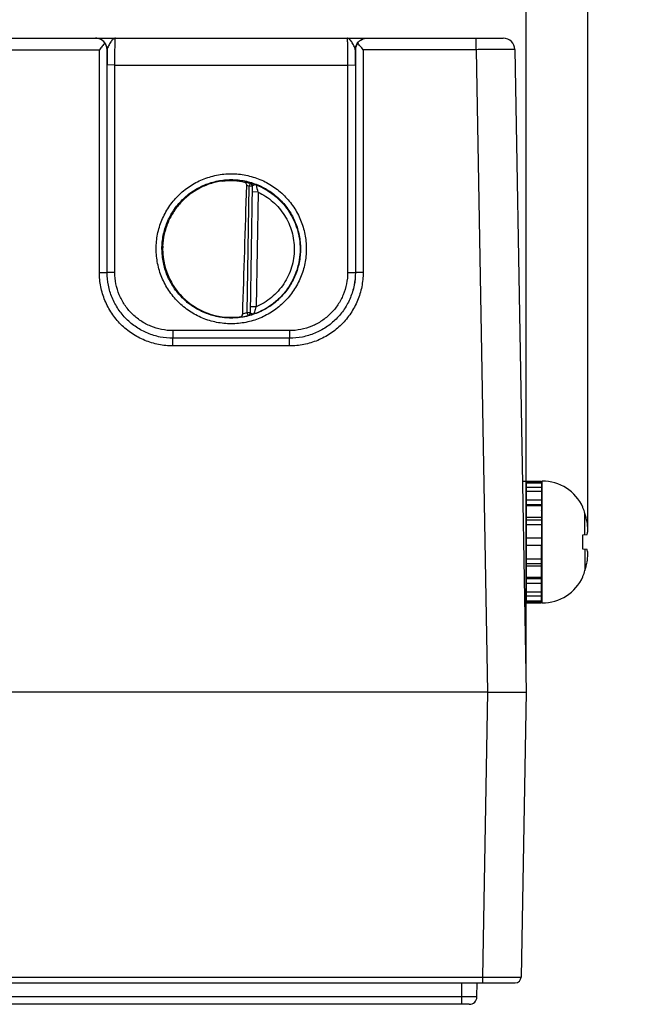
# Model space of a CAD drawing. Header units: inches. Extents: x 0 to 34, y 0 to 22.
# Tile 6 of 139: x 15.5 to 17.1, y 6.1 to 8.6. Entities that reach past the tile are written whole.
import ezdxf

# ---------------------------------------------------------------- set-up
doc = ezdxf.new("R2010")
doc.units = ezdxf.units.IN
doc.header["$LTSCALE"] = 1.87
doc.header["$MEASUREMENT"] = 0
doc.layers.get('0').update_dxf_attribs({"linetype": 'CONTINUOUS'})
doc.layers.add('02___PRT_ALL_AXES', color=7, linetype='CONTINUOUS')
doc.layers.add('DIMENSIONS', color=7, linetype='CONTINUOUS')
doc.styles.get("Standard").update_dxf_attribs({"font": 'txt', "width": 0.8})
doc.dimstyles.new('DIMSTYLE_1', dxfattribs={"dimtxt": 0.125, "dimasz": 0.18, "dimexe": 0.125, "dimexo": 0.0625, "dimgap": 0.03125, "dimtad": 0, "dimtih": 1, "dimtoh": 1, "dimdsep": 46, "dimtxsty": 'STANDARD', "dimblk": '_FILLED', "dimblk1": '_FILLED', "dimblk2": '_FILLED', "dimcen": 0.09, "dimazin": 2, "dimtp": 0.001, "dimtm": 0.001, "dimtfac": 1, "dimtofl": 0, "dimtmove": 0, "dimatfit": 3, "dimldrblk": '_FILLED', "dimfxl": 1, "dimtolj": 1, "dimarcsym": 0})

# ---------------------------------------------------------------- blocks, each defined once
blk = doc.blocks.new('*D9')
at = {"layer": 'DIMENSIONS', "color": 2, "linetype": 'CONTINUOUS'}
blk.add_line((16.9754, 7.2982), (16.9754, 9.256), dxfattribs=at)
at = {"layer": 'DIMENSIONS', "color": 2, "linetype": 'CONTINUOUS', "insert": (16.9129, 9.3185), "char_height": 0.125, "width": 1.525, "attachment_point": 1, "rotation": 90, "line_spacing_factor": 0.9}
blk.add_mtext('276.85{\\ftxt.shx;\\W1.000000;\\H0.125000; }[10.900]', dxfattribs=at)
blk = doc.blocks.new('_FILLED')
at = {"color": 0, "linetype": 'BYBLOCK'}
blk.add_solid([(0, 0), (-1, 0.174), (-1, -0.174)], dxfattribs=at)
blk = doc.blocks.new('*D13')
at = {"layer": 'DIMENSIONS', "color": 2, "linetype": 'CONTINUOUS'}
blk.add_line((16.8158, 6.942), (16.8158, 9.256), dxfattribs=at)
at = {"layer": 'DIMENSIONS', "color": 2, "linetype": 'CONTINUOUS', "insert": (16.7533, 9.3185), "char_height": 0.125, "width": 1.425, "attachment_point": 1, "rotation": 90, "line_spacing_factor": 0.9}
blk.add_mtext('272.8{\\ftxt.shx;\\W1.000000;\\H0.125000; }[10.740]', dxfattribs=at)

msp = doc.modelspace()

# ---------------------------------------------------------------- linework, layer by layer
at = {"color": 7, "linetype": 'CONTINUOUS'}
for p, q in [((8.9771, 8.5685), (16.7569, 8.5685)), ((15.7049, 8.5685), (15.7048, 8.5685)), ((16.6869, 8.5387), (16.6869, 8.5685)), ((15.4652, 8.5387), (15.7145, 8.5387)), ((15.7145, 7.9634), (15.7145, 8.5387)), ((15.7347, 8.5385), (15.7345, 8.5385)), ((15.7345, 7.9633), (15.7345, 8.5385)), ((16.3752, 8.5385), (16.3751, 8.5385)), ((16.3752, 8.5385), (16.3752, 7.9633)), ((16.6869, 8.5387), (16.3952, 8.5387)), ((16.3952, 8.5387), (16.3952, 7.9634)), ((16.6869, 8.5387), (16.7158, 6.8795)), ((16.7869, 8.539), (16.8158, 6.8795)), ((15.7345, 7.9633), (15.7345, 8.4992)), ((15.7545, 8.4991), (15.7345, 8.4992)), ((15.7545, 8.4991), (16.3552, 8.4991)), ((15.7545, 7.9631), (15.7545, 8.4991)), ((16.3552, 8.4991), (16.3752, 8.4992)), ((16.3552, 8.4991), (16.3552, 7.9631)), ((16.3752, 8.4992), (16.3752, 7.9633)), ((16.1035, 8.1934), (16.1013, 8.1858)), ((16.1035, 8.1939), (16.1035, 8.1934)), ((16.0956, 7.8595), (16.1013, 8.1858)), ((16.1092, 8.1857), (16.1013, 8.1858)), ((16.1092, 8.1862), (16.1035, 7.8591)), ((16.124, 8.171), (16.109, 8.1713)), ((16.124, 8.171), (16.1188, 7.8743)), ((15.7145, 7.9634), (15.7345, 7.9633)), ((15.7345, 7.9633), (15.7345, 7.9633)), ((15.7545, 7.9631), (15.7345, 7.9633)), ((16.3552, 7.9631), (16.3752, 7.9633)), ((16.3952, 7.9634), (16.3752, 7.9633)), ((16.3752, 7.9633), (16.3752, 7.9633)), ((16.1035, 7.8593), (16.0956, 7.8595)), ((16.0956, 7.8595), (16.0975, 7.8518)), ((16.1188, 7.8743), (16.1038, 7.8745)), ((16.0975, 7.8516), (16.0975, 7.8518)), ((16.2053, 7.8131), (15.9045, 7.8131)), ((15.9045, 7.8131), (15.9045, 7.7933)), ((16.2053, 7.8131), (16.2053, 7.7933)), ((16.2053, 7.7933), (15.9045, 7.7933)), ((16.2053, 7.7933), (15.9045, 7.7933)), ((15.9045, 7.7933), (15.9045, 7.7933)), ((15.9045, 7.7735), (15.9045, 7.7933)), ((16.2053, 7.7933), (16.2053, 7.7933)), ((16.2053, 7.7735), (16.2053, 7.7933)), ((16.2053, 7.7735), (15.9045, 7.7735)), ((16.8063, 7.4246), (16.8158, 7.4246)), ((16.8158, 7.4246), (16.8158, 7.1096)), ((16.8158, 7.4237), (16.8552, 7.4237)), ((16.8158, 7.4203), (16.8552, 7.4203)), ((16.8158, 7.4084), (16.8552, 7.4084)), ((16.8552, 7.4246), (16.8552, 7.2587)), ((16.8572, 7.1096), (16.8572, 7.4246)), ((16.8158, 7.3986), (16.8552, 7.3986)), ((16.8158, 7.3763), (16.8552, 7.3763)), ((16.8158, 7.3636), (16.8552, 7.3636)), ((16.8158, 7.3613), (16.8552, 7.3613)), ((16.9625, 7.355), (16.9625, 7.3569)), ((16.8158, 7.3311), (16.8552, 7.3311)), ((16.8158, 7.3243), (16.8552, 7.3243)), ((16.9676, 7.2859), (16.9676, 7.3411)), ((16.8158, 7.3127), (16.8552, 7.3127)), ((16.8158, 7.2783), (16.8552, 7.2783)), ((16.8158, 7.2782), (16.8552, 7.2782)), ((16.9625, 7.2854), (16.9732, 7.2865)), ((16.9625, 7.2489), (16.9625, 7.2854)), ((16.8158, 7.2587), (16.8552, 7.2587)), ((16.9732, 7.2477), (16.9625, 7.2489)), ((16.9676, 7.2483), (16.9676, 7.1932)), ((16.9625, 7.1774), (16.9625, 7.1792)), ((16.8118, 7.1096), (16.8158, 7.1096)), ((16.8552, 7.1113), (16.8552, 7.1096)), ((16.7158, 6.8795), (7.2924, 6.8795)), ((16.7159, 6.8795), (16.703, 6.1434)), ((16.8158, 6.8795), (16.803, 6.1434)), ((6.1876, 6.1434), (16.703, 6.1434)), ((16.703, 6.1434), (16.703, 6.1286)), ((6.1026, 6.1286), (16.788, 6.1286)), ((16.6497, 6.0924), (16.6503, 6.1286)), ((16.689, 6.0924), (16.6897, 6.1286)), ((16.6497, 6.0924), (6.2545, 6.0924)), ((16.6497, 6.073), (16.6497, 6.0924)), ((16.6693, 6.073), (6.2348, 6.073))]:
    msp.add_line(p, q, dxfattribs=at)
for centre, radius, start, end in [((15.7041, 8.538), 0.0304, 0.8906, 36.7982), ((16.4056, 8.538), 0.0304, 143.2018, 179.1094), ((16.7569, 8.5385), 0.03, 1, 90), ((20.5278, 8.4996), 4.7933, 179.5352, 180.004), ((11.8377, 8.5006), 4.5376, 359.9828, 0.478), ((16.0546, 8.0222), 0.178, 74.0703, 78.9218), ((16.1014, 8.1863), 0.00787, 359.0069, 74.1104), ((16.1013, 8.1858), 0.00787, 9.7341, 74.0835), ((16.402, 8.2543), 0.2903, 192.921, 196.674), ((16.0547, 8.0224), 0.1699, 74.0681, 76.3603), ((16.1013, 8.1858), 0.00789, 359.0141, 9.7144), ((16.0546, 8.0247), 0.1703, 280.0965, 283.9427), ((16.0956, 7.8593), 0.00793, 339.9297, 358.9335), ((16.0956, 7.8595), 0.00789, 348.2903, 357.627), ((16.0957, 7.8595), 0.00784, 357.6334, 358.9995), ((16.0542, 8.0183), 0.1718, 260.334, 277.3997), ((16.0546, 8.0247), 0.1782, 277.0032, 283.9417), ((16.0956, 7.8595), 0.00787, 283.9416, 348.2764), ((16.0956, 7.8593), 0.00787, 283.9155, 339.8615), ((16.8572, 7.3089), 0.1157, 24.4946, 90), ((16.8493, 7.3537), 0.00787, 318.4951, 360), ((16.8528, 7.3066), 0.1199, 16.7057, 23.8165), ((16.7213, 7.2671), 0.2571, 11.5959, 16.7092), ((16.7215, 7.2672), 0.257, 13.8932, 14.7919), ((16.7214, 7.2672), 0.2571, 11.595, 13.0903), ((16.7853, 7.2887), 0.1904, 2.9669, 9.1137), ((16.7855, 7.2456), 0.1901, 350.882, 357.0374), ((16.7213, 7.2671), 0.2571, 343.2908, 348.4041), ((16.7215, 7.2671), 0.257, 345.2081, 346.1068), ((16.7214, 7.2671), 0.2571, 346.9097, 348.405), ((16.8493, 7.1805), 0.00787, 0, 41.6998), ((16.8572, 7.2253), 0.1157, 270, 335.5054), ((16.8528, 7.2277), 0.1199, 336.1835, 343.2943), ((16.788, 6.1436), 0.015, 270, 359), ((16.6693, 6.0927), 0.0197, 270, 359)]:
    msp.add_arc(centre, radius, start, end, dxfattribs=at)
for centre, major_axis, ratio, start_param, end_param in [((16.0765, 10.7818), (-0.078, -4.4688), 0.01745, 0.857621, 0.951729), ((16.0549, 8.0245), (0, 0.1771), 1, 1.53397, 3.284313)]:
    msp.add_ellipse(centre, major_axis=major_axis, ratio=ratio, start_param=start_param, end_param=end_param, dxfattribs=at)
for points, knots in [([(15.7347, 8.5385), (15.7347, 8.5424), (15.7331, 8.5502), (15.7265, 8.5602), (15.7165, 8.5669), (15.7087, 8.5685), (15.7048, 8.5685)], [0, 0, 0, 0, 0.250018, 0.500026, 0.75002, 1, 1, 1, 1]), ([(15.7285, 8.5562), (15.7257, 8.5601), (15.7184, 8.5663), (15.7091, 8.5685), (15.7048, 8.5685)], [0, 0, 0, 0, 0.525576, 1, 1, 1, 1]), ([(15.7285, 8.5562), (15.7263, 8.5533), (15.7217, 8.5475), (15.717, 8.5417), (15.7145, 8.5387)], [0, 0, 0, 0, 0.482917, 1, 1, 1, 1]), ([(15.7561, 8.5685), (15.7551, 8.5685), (15.7529, 8.5679), (15.7499, 8.5659), (15.7469, 8.5627), (15.7439, 8.5587), (15.741, 8.554), (15.7382, 8.5489), (15.7358, 8.5438), (15.7348, 8.5402), (15.7347, 8.5385)], [0, 0, 0, 0, 0.07876, 0.170572, 0.281945, 0.413134, 0.560063, 0.715073, 0.866615, 1, 1, 1, 1]), ([(15.7545, 8.4991), (15.7545, 8.5036), (15.7546, 8.5125), (15.7546, 8.5253), (15.7548, 8.5355), (15.7549, 8.543), (15.755, 8.548), (15.7551, 8.5526), (15.7552, 8.5566), (15.7553, 8.5601), (15.7555, 8.563), (15.7556, 8.565), (15.7557, 8.5663), (15.7558, 8.5671), (15.7559, 8.5677), (15.7559, 8.5681), (15.756, 8.5683), (15.7561, 8.5685), (15.7561, 8.5685)], [0, 0, 0, 0, 0.195364, 0.382966, 0.55568, 0.634374, 0.706945, 0.772704, 0.831025, 0.881358, 0.923226, 0.956237, 0.969324, 0.980093, 0.988524, 0.994609, 0.99837, 1, 1, 1, 1]), ([(16.3751, 8.5385), (16.375, 8.5402), (16.3739, 8.5438), (16.3716, 8.5489), (16.3688, 8.554), (16.3658, 8.5587), (16.3629, 8.5627), (16.3599, 8.5659), (16.3569, 8.5679), (16.3547, 8.5685), (16.3537, 8.5685)], [0, 0, 0, 0, 0.133374, 0.284905, 0.439906, 0.586833, 0.718026, 0.829412, 0.921238, 1, 1, 1, 1]), ([(16.3537, 8.5685), (16.3537, 8.5685), (16.3538, 8.5683), (16.3538, 8.5681), (16.3539, 8.5677), (16.354, 8.5671), (16.3541, 8.5663), (16.3542, 8.565), (16.3543, 8.563), (16.3544, 8.5601), (16.3546, 8.5566), (16.3547, 8.5526), (16.3548, 8.548), (16.3549, 8.543), (16.355, 8.5355), (16.3551, 8.5253), (16.3552, 8.5125), (16.3552, 8.5036), (16.3552, 8.4991)], [0, 0, 0, 0, 0.001619, 0.00537, 0.011454, 0.019885, 0.030656, 0.043743, 0.076756, 0.118626, 0.16896, 0.227283, 0.293043, 0.365615, 0.44431, 0.617026, 0.804631, 1, 1, 1, 1]), ([(16.3751, 8.5385), (16.3751, 8.5424), (16.3766, 8.5502), (16.3833, 8.5602), (16.3932, 8.5669), (16.4011, 8.5685), (16.405, 8.5685)], [0, 0, 0, 0, 0.250018, 0.500026, 0.75002, 1, 1, 1, 1]), ([(16.3813, 8.5562), (16.3841, 8.5601), (16.3914, 8.5663), (16.4007, 8.5685), (16.4051, 8.5685)], [0, 0, 0, 0, 0.525572, 1, 1, 1, 1]), ([(16.3952, 8.5387), (16.3928, 8.5417), (16.3881, 8.5475), (16.3834, 8.5533), (16.3813, 8.5562)], [0, 0, 0, 0, 0.517083, 1, 1, 1, 1]), ([(16.7869, 8.539), (16.7869, 8.539), (16.7868, 8.539), (16.7867, 8.539), (16.7866, 8.539), (16.7864, 8.539), (16.7861, 8.539), (16.7856, 8.539), (16.7849, 8.539), (16.7838, 8.539), (16.7825, 8.539), (16.781, 8.539), (16.7785, 8.539), (16.7748, 8.539), (16.7698, 8.539), (16.7639, 8.539), (16.7574, 8.539), (16.7501, 8.539), (16.7393, 8.539), (16.7247, 8.5389), (16.7061, 8.5388), (16.6934, 8.5388), (16.6869, 8.5387)], [0, 0, 0, 0, 0.000309, 0.001215, 0.002722, 0.004829, 0.007535, 0.010839, 0.019232, 0.029988, 0.043079, 0.058477, 0.076142, 0.118102, 0.168554, 0.227014, 0.292917, 0.36563, 0.444452, 0.617333, 0.804919, 1, 1, 1, 1]), ([(15.8611, 8.0243), (15.8611, 8.037), (15.8636, 8.0624), (15.8747, 8.099), (15.8927, 8.1327), (15.917, 8.1623), (15.9465, 8.1866), (15.9802, 8.2046), (16.0168, 8.2157), (16.0549, 8.2195), (16.0929, 8.2157), (16.1295, 8.2046), (16.1633, 8.1866), (16.1928, 8.1623), (16.2171, 8.1327), (16.2351, 8.099), (16.2462, 8.0624), (16.2486, 8.037), (16.2486, 8.0243)], [0, 0, 0, 0, 0.062499, 0.124998, 0.187497, 0.249997, 0.312497, 0.374998, 0.437499, 0.5, 0.562501, 0.625002, 0.687503, 0.750003, 0.812503, 0.875002, 0.937501, 1, 1, 1, 1]), ([(15.8761, 8.0242), (15.8761, 8.0359), (15.8784, 8.0593), (15.8886, 8.0931), (15.9053, 8.1242), (15.9276, 8.1515), (15.9549, 8.1739), (15.986, 8.1905), (16.0198, 8.2008), (16.0549, 8.2042), (16.09, 8.2008), (16.1238, 8.1905), (16.1549, 8.1739), (16.1821, 8.1515), (16.2045, 8.1242), (16.2211, 8.0931), (16.2313, 8.0593), (16.2336, 8.0359), (16.2336, 8.0242)], [0, 0, 0, 0, 0.062499, 0.124998, 0.187497, 0.249997, 0.312497, 0.374998, 0.437499, 0.5, 0.562501, 0.625002, 0.687503, 0.750003, 0.812503, 0.875002, 0.937501, 1, 1, 1, 1]), ([(16.0315, 8.1993), (16.0209, 8.1979), (16, 8.1931), (15.9705, 8.1805), (15.9437, 8.1628), (15.9205, 8.1406), (15.9017, 8.1146), (15.8879, 8.0856), (15.8795, 8.0546), (15.8777, 8.0333), (15.8777, 8.0227)], [0, 0, 0, 0, 0.125011, 0.250016, 0.375022, 0.500022, 0.625021, 0.750015, 0.875009, 1, 1, 1, 1]), ([(16.0315, 8.1993), (16.0419, 8.2007), (16.0612, 8.2014), (16.0803, 8.1988), (16.0888, 8.1969)], [0, 0, 0, 0, 0.545572, 1, 1, 1, 1]), ([(16.0948, 8.1875), (16.0948, 8.1887), (16.0945, 8.191), (16.0933, 8.1939), (16.0913, 8.196), (16.0897, 8.1967), (16.0888, 8.1969)], [0, 0, 0, 0, 0.297887, 0.561311, 0.789531, 1, 1, 1, 1]), ([(16.1191, 8.1894), (16.118, 8.1898), (16.116, 8.1905), (16.113, 8.1915), (16.1104, 8.1923), (16.1081, 8.1929), (16.1064, 8.1934), (16.1054, 8.1936), (16.1047, 8.1938), (16.1042, 8.1939), (16.1038, 8.1939), (16.1037, 8.1939), (16.1035, 8.1939), (16.1035, 8.1939)], [0, 0, 0, 0, 0.209215, 0.401469, 0.57287, 0.71986, 0.839043, 0.887177, 0.927158, 0.958628, 0.981292, 0.994947, 1, 1, 1, 1]), ([(16.1191, 8.1894), (16.1181, 8.1897), (16.1164, 8.1897), (16.1143, 8.1893), (16.1127, 8.1888), (16.1114, 8.1883), (16.1101, 8.1876), (16.1092, 8.1868), (16.1092, 8.1862)], [0, 0, 0, 0, 0.293757, 0.445428, 0.593027, 0.728104, 0.843007, 1, 1, 1, 1]), ([(16.1191, 8.1894), (16.1357, 8.183), (16.167, 8.165), (16.2038, 8.1254), (16.2273, 8.0766), (16.2326, 8.0408), (16.2325, 8.0231)], [0, 0, 0, 0, 0.250002, 0.499997, 0.749993, 1, 1, 1, 1]), ([(16.124, 8.171), (16.1378, 8.1645), (16.1639, 8.1474), (16.1941, 8.1119), (16.2133, 8.0694), (16.2175, 8.0385), (16.2175, 8.0231)], [0, 0, 0, 0, 0.250004, 0.500001, 0.749994, 1, 1, 1, 1]), ([(16.2486, 8.0243), (16.2486, 8.0117), (16.2461, 7.9863), (16.235, 7.9497), (16.217, 7.9161), (16.1927, 7.8865), (16.1632, 7.8623), (16.1295, 7.8443), (16.0929, 7.8332), (16.0549, 7.8295), (16.0169, 7.8332), (15.9803, 7.8443), (15.9466, 7.8623), (15.9171, 7.8865), (15.8928, 7.9161), (15.8748, 7.9497), (15.8637, 7.9863), (15.8612, 8.0117), (15.8611, 8.0243)], [0, 0, 0, 0, 0.062499, 0.124998, 0.187497, 0.249997, 0.312497, 0.374998, 0.437499, 0.5, 0.562501, 0.625002, 0.687503, 0.750003, 0.812503, 0.875002, 0.937501, 1, 1, 1, 1]), ([(16.2336, 8.0242), (16.2336, 8.0125), (16.2313, 7.9891), (16.2211, 7.9554), (16.2044, 7.9243), (16.182, 7.8971), (16.1548, 7.8747), (16.1237, 7.8581), (16.09, 7.8479), (16.0549, 7.8444), (16.0198, 7.8479), (15.9861, 7.8581), (15.955, 7.8747), (15.9277, 7.8971), (15.9054, 7.9243), (15.8887, 7.9554), (15.8785, 7.9891), (15.8762, 8.0125), (15.8761, 8.0242)], [0, 0, 0, 0, 0.062499, 0.124998, 0.187497, 0.249997, 0.312497, 0.374998, 0.437499, 0.5, 0.562501, 0.625002, 0.687503, 0.750003, 0.812503, 0.875002, 0.937501, 1, 1, 1, 1]), ([(15.8777, 8.0227), (15.8778, 8.0124), (15.8797, 7.9917), (15.8879, 7.9617), (15.9012, 7.9337), (15.9192, 7.9083), (15.9413, 7.8865), (15.9669, 7.8688), (15.9951, 7.8558), (16.0152, 7.8506), (16.0254, 7.8489)], [0, 0, 0, 0, 0.124992, 0.249986, 0.374979, 0.499979, 0.624978, 0.749984, 0.874989, 1, 1, 1, 1]), ([(16.2325, 8.0231), (16.2324, 8.0049), (16.228, 7.9774), (16.2142, 7.9437), (16.2, 7.9202), (16.1824, 7.8992), (16.1618, 7.8811), (16.1387, 7.8664), (16.1219, 7.859), (16.1133, 7.8561)], [0, 0, 0, 0, 0.249449, 0.374539, 0.499632, 0.624724, 0.749816, 0.874909, 1, 1, 1, 1]), ([(16.2175, 8.0231), (16.2174, 8.0074), (16.2127, 7.9759), (16.1923, 7.9327), (16.1605, 7.8971), (16.1332, 7.8804), (16.1188, 7.8743)], [0, 0, 0, 0, 0.250005, 0.5, 0.749996, 1, 1, 1, 1]), ([(15.9045, 7.7735), (15.8921, 7.7735), (15.8672, 7.7759), (15.8313, 7.7868), (15.7983, 7.8045), (15.7693, 7.8282), (15.7455, 7.8572), (15.7279, 7.8903), (15.717, 7.9261), (15.7145, 7.951), (15.7145, 7.9634)], [0, 0, 0, 0, 0.125002, 0.250004, 0.375006, 0.500006, 0.625006, 0.750004, 0.875003, 1, 1, 1, 1]), ([(15.9045, 7.7933), (15.8934, 7.7933), (15.8711, 7.7955), (15.839, 7.8052), (15.8095, 7.821), (15.7835, 7.8423), (15.7623, 7.8682), (15.7465, 7.8978), (15.7367, 7.9299), (15.7345, 7.9521), (15.7345, 7.9633)], [0, 0, 0, 0, 0.125002, 0.250006, 0.375008, 0.500009, 0.625009, 0.750007, 0.875004, 1, 1, 1, 1]), ([(15.9045, 7.7933), (15.8934, 7.7933), (15.8711, 7.7955), (15.8391, 7.8052), (15.8095, 7.821), (15.7836, 7.8423), (15.7623, 7.8682), (15.7465, 7.8978), (15.7367, 7.9299), (15.7345, 7.9522), (15.7345, 7.9633)], [0, 0, 0, 0, 0.125001, 0.250003, 0.375003, 0.500003, 0.625003, 0.750002, 0.875001, 1, 1, 1, 1]), ([(15.9045, 7.8131), (15.8947, 7.8131), (15.8751, 7.815), (15.8468, 7.8236), (15.8207, 7.8376), (15.7978, 7.8564), (15.779, 7.8792), (15.7651, 7.9053), (15.7565, 7.9336), (15.7545, 7.9533), (15.7545, 7.9631)], [0, 0, 0, 0, 0.125002, 0.250004, 0.375006, 0.500006, 0.625006, 0.750004, 0.875002, 1, 1, 1, 1]), ([(16.3952, 7.9634), (16.3952, 7.951), (16.3928, 7.9261), (16.3819, 7.8903), (16.3642, 7.8572), (16.3405, 7.8282), (16.3115, 7.8045), (16.2784, 7.7868), (16.2426, 7.7759), (16.2177, 7.7735), (16.2053, 7.7735)], [0, 0, 0, 0, 0.124997, 0.249996, 0.374994, 0.499994, 0.624994, 0.749996, 0.874998, 1, 1, 1, 1]), ([(16.3752, 7.9633), (16.3752, 7.9521), (16.3731, 7.9299), (16.3633, 7.8978), (16.3475, 7.8682), (16.3262, 7.8423), (16.3003, 7.821), (16.2707, 7.8052), (16.2386, 7.7955), (16.2164, 7.7933), (16.2053, 7.7933)], [0, 0, 0, 0, 0.124996, 0.249993, 0.374991, 0.499991, 0.624992, 0.749994, 0.874998, 1, 1, 1, 1]), ([(16.3752, 7.9633), (16.3752, 7.9522), (16.373, 7.9299), (16.3633, 7.8978), (16.3475, 7.8682), (16.3262, 7.8423), (16.3003, 7.821), (16.2707, 7.8052), (16.2386, 7.7955), (16.2164, 7.7933), (16.2053, 7.7933)], [0, 0, 0, 0, 0.124999, 0.249998, 0.374997, 0.499997, 0.624997, 0.749997, 0.874999, 1, 1, 1, 1]), ([(16.3552, 7.9631), (16.3552, 7.9533), (16.3533, 7.9336), (16.3447, 7.9053), (16.3308, 7.8792), (16.312, 7.8564), (16.2891, 7.8376), (16.263, 7.8236), (16.2347, 7.815), (16.2151, 7.8131), (16.2053, 7.8131)], [0, 0, 0, 0, 0.124998, 0.249996, 0.374994, 0.499994, 0.624994, 0.749996, 0.874998, 1, 1, 1, 1]), ([(16.1133, 7.8561), (16.1123, 7.8557), (16.1106, 7.8557), (16.1084, 7.8562), (16.1069, 7.8566), (16.1056, 7.8572), (16.1044, 7.8578), (16.1035, 7.8586), (16.1035, 7.8591)], [0, 0, 0, 0, 0.29865, 0.45177, 0.600323, 0.735682, 0.849831, 1, 1, 1, 1]), ([(16.1188, 7.8743), (16.1181, 7.8722), (16.1161, 7.8661), (16.1144, 7.86), (16.1133, 7.8561)], [0, 0, 0, 0, 0.347843, 1, 1, 1, 1]), ([(16.0763, 7.8479), (16.0773, 7.848), (16.0793, 7.8486), (16.0819, 7.8505), (16.0839, 7.8534), (16.0844, 7.8558), (16.0845, 7.8571)], [0, 0, 0, 0, 0.224485, 0.45666, 0.713003, 1, 1, 1, 1]), ([(16.1133, 7.8561), (16.1122, 7.8557), (16.1101, 7.855), (16.1071, 7.8541), (16.1045, 7.8533), (16.1022, 7.8527), (16.1005, 7.8523), (16.0994, 7.852), (16.0987, 7.8519), (16.0983, 7.8518), (16.0979, 7.8517), (16.0977, 7.8517), (16.0975, 7.8516), (16.0975, 7.8516)], [0, 0, 0, 0, 0.208662, 0.40063, 0.571957, 0.719061, 0.838524, 0.886851, 0.927051, 0.95876, 0.98165, 0.995447, 1, 1, 1, 1]), ([(16.9732, 7.2865), (16.9735, 7.2875), (16.9745, 7.2915), (16.9751, 7.2955), (16.9754, 7.2985)], [0, 0, 0, 0, 0.253969, 1, 1, 1, 1]), ([(16.9754, 7.2357), (16.9753, 7.2367), (16.9748, 7.2408), (16.974, 7.2448), (16.9732, 7.2477)], [0, 0, 0, 0, 0.246609, 1, 1, 1, 1]), ([(16.7158, 6.8795), (16.7191, 6.8795), (16.7256, 6.8794), (16.7384, 6.8794), (16.7587, 6.8793), (16.783, 6.8793), (16.8029, 6.8794), (16.8127, 6.8794), (16.8152, 6.8794), (16.8158, 6.8795)], [0, 0, 0, 0, 0.098013, 0.195084, 0.382676, 0.707108, 0.923885, 0.980788, 1, 1, 1, 1]), ([(16.703, 6.1434), (16.7095, 6.1433), (16.7223, 6.1433), (16.7408, 6.1433), (16.7554, 6.1433), (16.7662, 6.1433), (16.7735, 6.1433), (16.7801, 6.1433), (16.7859, 6.1433), (16.7909, 6.1433), (16.7946, 6.1433), (16.7971, 6.1433), (16.7986, 6.1433), (16.7999, 6.1433), (16.801, 6.1433), (16.8017, 6.1433), (16.8022, 6.1433), (16.8025, 6.1433), (16.8027, 6.1433), (16.8029, 6.1433), (16.8029, 6.1434), (16.803, 6.1434), (16.803, 6.1434)], [0, 0, 0, 0, 0.195087, 0.382678, 0.555564, 0.634387, 0.707099, 0.773002, 0.831459, 0.881909, 0.923866, 0.941529, 0.956925, 0.970016, 0.98077, 0.989162, 0.992465, 0.995172, 0.997278, 0.998785, 0.999691, 1, 1, 1, 1]), ([(16.689, 6.0924), (16.689, 6.0923), (16.6886, 6.0924), (16.6882, 6.0923), (16.6872, 6.0923), (16.6853, 6.0922), (16.682, 6.0922), (16.6771, 6.0922), (16.6713, 6.0922), (16.662, 6.0923), (16.6547, 6.0923), (16.6497, 6.0924)], [0, 0, 0, 0, 0.004889, 0.019295, 0.043122, 0.076148, 0.168468, 0.29275, 0.444254, 0.617146, 1, 1, 1, 1])]:
    msp.add_open_spline(points, degree=3, knots=knots, dxfattribs=at)
at = {"layer": '02___PRT_ALL_AXES', "color": 7, "linetype": 'CONTINUOUS'}
for p, q in [((16.8158, 7.4246), (16.8552, 7.4246)), ((16.8158, 7.2239), (16.8158, 7.2587)), ((16.8552, 7.1113), (16.8552, 7.2587)), ((16.8158, 7.2239), (16.8552, 7.2239)), ((16.8158, 7.212), (16.8552, 7.212)), ((16.8158, 7.2054), (16.8552, 7.2054)), ((16.8158, 7.1759), (16.8158, 7.2054)), ((16.8158, 7.1759), (16.8552, 7.1759)), ((16.8158, 7.173), (16.8552, 7.173)), ((16.8158, 7.1606), (16.8552, 7.1606)), ((16.8158, 7.1383), (16.8158, 7.1606)), ((16.8158, 7.1383), (16.8552, 7.1383)), ((16.8158, 7.128), (16.8552, 7.128)), ((16.8158, 7.1154), (16.8158, 7.128)), ((16.8158, 7.1154), (16.8552, 7.1154)), ((16.8158, 7.1113), (16.8552, 7.1113)), ((16.8158, 7.1096), (16.8552, 7.1096))]:
    msp.add_line(p, q, dxfattribs=at)

# ---------------------------------------------------------------- dimensions: what is measured, and where the dimension line sits
at = {"layer": 'DIMENSIONS', "color": 2, "linetype": 'CONTINUOUS'}
for feature_location, offset, origin, picture, middle in [((16.9754, 7.2982), (0, 1.9577), (6.0757, 6.8253), '*D9', (16.9754, 10.081)), ((16.8158, 6.942), (0, 2.314), (6.0757, 6.8795), '*D13', (16.8158, 10.031))]:
    dim = msp.add_ordinate_dim(feature_location=feature_location, offset=offset, dtype=1, origin=origin, dimstyle='DIMSTYLE_1', dxfattribs=at)
    dim.commit()
    dim.dimension.update_dxf_attribs({"geometry": picture, "text_midpoint": middle})

doc.saveas('drawing.dxf')
